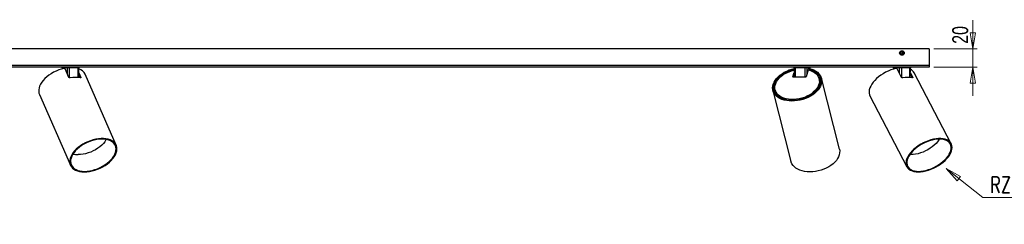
# Model space of a CAD drawing. Header units: millimetres. Extents: x 331 to 1010, y 451 to 656.
# Tile 2 of 4: x 670 to 887, y 451 to 497. Entities that reach past the tile are written whole.
import ezdxf

# ---------------------------------------------------------------- set-up
doc = ezdxf.new("R2010")
doc.units = ezdxf.units.MM
doc.styles.add('SLDTEXTSTYLE0', font='TXT', dxfattribs={"width": 0.75})
doc.styles.add('SLDTEXTSTYLE1', font='TXT', dxfattribs={"width": 0.75, "bigfont": 'bigfont'})
doc.dimstyles.new('SLDDIMSTYLE0', dxfattribs={"dimtxt": 3.5, "dimasz": 3.556, "dimexe": 0, "dimexo": 0.0625, "dimgap": 0.875, "dimtad": 1, "dimdec": 0, "dimlfac": 5, "dimrnd": 1e-09, "dimzin": 12, "dimdsep": 46, "dimtxsty": 'SLDTEXTSTYLE0', "dimblk1": 'CLOSED', "dimblk2": 'CLOSED', "dimsah": 1, "dimcen": 0.09, "dimadec": 0, "dimazin": 3, "dimtfac": 1, "dimtdec": 0, "dimtmove": 0, "dimatfit": 0, "dimldrblk": 'CLOSED', "dimfxl": 0, "dimfrac": 2, "dimtolj": 1, "dimtzin": 12, "dimarcsym": 0})
doc.dimstyles.new('SLDDIMSTYLE1', dxfattribs={"dimtxt": 3.5, "dimasz": 3.556, "dimexe": 0, "dimexo": 0.0625, "dimgap": 0.875, "dimtad": 0, "dimtih": 1, "dimtoh": 1, "dimdec": 1, "dimlfac": 5, "dimrnd": 1e-09, "dimzin": 12, "dimdsep": 46, "dimtxsty": 'SLDTEXTSTYLE0', "dimblk1": 'CLOSED', "dimblk2": 'CLOSED', "dimsah": 1, "dimcen": 0, "dimadec": 0, "dimazin": 3, "dimtfac": 1, "dimtdec": 1, "dimtofl": 0, "dimtmove": 0, "dimatfit": 3, "dimldrblk": 'CLOSED', "dimfxl": 0, "dimfrac": 2, "dimtolj": 1, "dimtzin": 12, "dimarcsym": 0})

# ---------------------------------------------------------------- blocks, each defined once
blk = doc.blocks.new('_Closed')
at = {"color": 0, "linetype": 'ByBlock', "lineweight": -2}
for p, q in [((-1, 0.166667), (0, 0)), ((-1, 0.166667), (-1, -0.166667)), ((0, 0), (-1, -0.166667)), ((0, 0), (-1, 0))]:
    blk.add_line(p, q, dxfattribs=at)
blk = doc.blocks.new('_D')
at = {"color": 7, "linetype": 'Continuous', "lineweight": 0}
for p, q in [((879.61, 490.1), (879.61, 496.39)), ((871.02, 490.1), (880.61, 490.1)), ((879.61, 490.1), (879.61, 486.1)), ((871.02, 486.1), (880.61, 486.1)), ((879.61, 486.1), (879.61, 479.75))]:
    blk.add_line(p, q, dxfattribs=at)
at = {"color": 7, "linetype": 'Continuous', "lineweight": 18, "xscale": 3.556, "yscale": 3.556}
for p, rotation in [((879.61, 490.1, 44.22), 270.0000000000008), ((879.61, 486.1, 44.22), 90.0000000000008)]:
    blk.add_blockref('_Closed', p, dxfattribs=dict(at, rotation=rotation))
at = {"color": 7, "linetype": 'Continuous', "lineweight": 18, "insert": (875.1, 491.22), "char_height": 3.5, "attachment_point": 1, "rotation": 90, "style": 'SLDTEXTSTYLE0'}
blk.add_mtext('20', dxfattribs=at)
blk = doc.blocks.new('_D_1')
at = {"color": 7, "linetype": 'Continuous', "lineweight": 0}
for p, q in [((873.76, 463.74), (881.84, 457.42)), ((881.84, 457.42), (943.7, 457.42))]:
    blk.add_line(p, q, dxfattribs=at)
at = {"color": 7, "linetype": 'Continuous', "lineweight": 18, "xscale": 3.556, "yscale": 3.556, "rotation": 141.9784805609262}
blk.add_blockref('_Closed', (873.76, 463.74, 8.46), dxfattribs=at)
at = {"color": 7, "linetype": 'Continuous', "lineweight": 18, "char_height": 3.5, "attachment_point": 1}
for s, insert, style in [('RZECZYWISTY PROMIEŃ', (883.43, 461.93), 'SLDTEXTSTYLE1'), ('27,5', (934.65, 461.93), 'SLDTEXTSTYLE0')]:
    blk.add_mtext(s, dxfattribs=dict(at, insert=insert, style=style))

msp = doc.modelspace()

# ---------------------------------------------------------------- linework, layer by layer
at = {"color": 7, "linetype": 'Continuous', "lineweight": 25}
for p, q in [((870.024, 490.1), (470.024, 490.1)), ((870.024, 490.1), (870.024, 486.42)), ((863.796, 489.159), (863.875, 489.376)), ((863.796, 489.159), (863.945, 488.983)), ((864.102, 489.417), (863.875, 489.376)), ((863.945, 488.983), (864.173, 489.023)), ((864.102, 489.417), (864.251, 489.24)), ((864.251, 489.24), (864.173, 489.023)), ((870.024, 486.42), (470.024, 486.42)), ((870.024, 486.1), (470.024, 486.1)), ((679.188, 485.902), (679.19, 485.697)), ((680.323, 485.901), (679.225, 485.901)), ((680.674, 483.832), (679.861, 485.69)), ((682.706, 485.901), (680.731, 485.901)), ((682.835, 483.78), (682.86, 485.902)), ((840.321, 485.902), (840.343, 483.903)), ((842.704, 485.901), (840.536, 485.901)), ((843.714, 485.901), (843.076, 485.901)), ((843.549, 485.746), (843.505, 485.606)), ((843.529, 485.457), (843.505, 485.55)), ((843.69, 485.797), (843.646, 485.656)), ((843.725, 485.789), (843.727, 485.902)), ((862.148, 485.902), (862.152, 485.649)), ((863.513, 485.901), (862.204, 485.901)), ((863.948, 483.832), (862.978, 485.69)), ((865.773, 485.901), (863.932, 485.901)), ((865.873, 483.794), (865.899, 485.902)), ((870.024, 486.42), (870.024, 486.1)), ((682.844, 484.554), (683.21, 483.718)), ((682.848, 484.857), (683.296, 483.832)), ((691.063, 468.896), (684.236, 484.502)), ((840.047, 483.97), (840.332, 484.878)), ((842.808, 483.903), (840.122, 483.903)), ((840.195, 483.903), (840.338, 484.357)), ((843.402, 485.489), (842.925, 483.97)), ((845.882, 483.233), (845.807, 483.53)), ((850.262, 468.048), (846.291, 483.653)), ((865.882, 484.499), (866.284, 483.728)), ((865.886, 484.803), (866.393, 483.832)), ((874.864, 469.236), (866.721, 484.842)), ((836.106, 482.077), (836.01, 482.077)), ((836.01, 481.477), (836.054, 481.477)), ((845.61, 481.477), (845.65, 481.477)), ((845.966, 482.077), (845.856, 482.077)), ((674.158, 480.093), (680.985, 464.487)), ((835.631, 480.941), (839.602, 465.336)), ((836.116, 481.064), (836.191, 480.767)), ((856.969, 479.753), (865.112, 464.147)), ((866.02, 466.824), (865.761, 466.831))]:
    msp.add_line(p, q, dxfattribs=at)
at = {"color": 8, "linetype": 'Continuous', "lineweight": 25}
for p, q in [((679.225, 485.901), (679.228, 485.707)), ((680.327, 484.624), (680.323, 485.901)), ((680.731, 485.901), (680.738, 483.759)), ((682.681, 483.797), (682.706, 485.901)), ((840.536, 485.901), (840.558, 483.903)), ((842.692, 483.903), (842.704, 485.901)), ((843.076, 485.901), (843.067, 484.424)), ((843.713, 485.792), (843.714, 485.901)), ((862.204, 485.901), (862.207, 485.666)), ((863.516, 484.659), (863.513, 485.901)), ((863.932, 485.901), (863.936, 483.855)), ((865.747, 483.806), (865.773, 485.901)), ((683.233, 483.716), (683.296, 483.832)), ((840.047, 483.97), (840.059, 483.924)), ((866.321, 483.72), (866.393, 483.832))]:
    msp.add_line(p, q, dxfattribs=at)
at = {"color": 7, "linetype": 'Continuous', "lineweight": 25, "flags": 128}
for points in [[(679.599, 485.797), (679.012, 485.647), (678.426, 485.453), (677.851, 485.219), (677.292, 484.948), (676.758, 484.643), (676.255, 484.308), (675.79, 483.947), (675.368, 483.565), (674.995, 483.167), (674.676, 482.758), (674.415, 482.343), (674.214, 481.928), (674.078, 481.517), (674.006, 481.116), (674.001, 480.73), (674.063, 480.364), (674.158, 480.093)], [(680.828, 486.1), (680.809, 486.096), (680.791, 486.085), (680.774, 486.066), (680.76, 486.042), (680.748, 486.012), (680.739, 485.977), (680.733, 485.94), (680.731, 485.901)], [(682.803, 486.1), (682.784, 486.096), (682.766, 486.085), (682.749, 486.066), (682.735, 486.042), (682.722, 486.012), (682.713, 485.977), (682.708, 485.94), (682.706, 485.901)], [(843.69, 485.797), (844.199, 485.647), (844.666, 485.453), (845.086, 485.219), (845.453, 484.948), (845.763, 484.643), (846.011, 484.308), (846.195, 483.947), (846.312, 483.565), (846.361, 483.167), (846.34, 482.758), (846.251, 482.343), (846.095, 481.928), (845.872, 481.517), (845.587, 481.116), (845.243, 480.73), (844.844, 480.364), (844.396, 480.023), (843.904, 479.711), (843.374, 479.432), (842.813, 479.19), (842.229, 478.987), (841.628, 478.827), (841.019, 478.711), (840.409, 478.64), (839.806, 478.617), (839.218, 478.64), (838.653, 478.711), (838.116, 478.827), (837.616, 478.987), (837.159, 479.19), (836.751, 479.432), (836.396, 479.711), (836.099, 480.023), (835.865, 480.364), (835.696, 480.73), (835.594, 481.116), (835.56, 481.517), (835.596, 481.928), (835.7, 482.343), (835.872, 482.758), (836.108, 483.167), (836.406, 483.565), (836.763, 483.947), (837.173, 484.308), (837.632, 484.643), (838.133, 484.948), (838.67, 485.219), (839.237, 485.453), (839.826, 485.647), (840.322, 485.774)], [(843.646, 485.656), (844.149, 485.5), (844.609, 485.3), (845.018, 485.059), (845.372, 484.779), (845.665, 484.466), (845.893, 484.122), (846.054, 483.754), (846.144, 483.365), (846.164, 482.962), (846.112, 482.55), (845.989, 482.134), (845.797, 481.721), (845.538, 481.315), (845.217, 480.923), (844.837, 480.55), (844.404, 480.201), (843.924, 479.88), (843.403, 479.593), (842.848, 479.343), (842.267, 479.134), (841.669, 478.968), (841.061, 478.848), (840.451, 478.775), (839.848, 478.751), (839.261, 478.775), (838.697, 478.848), (838.164, 478.968), (837.67, 479.134), (837.221, 479.343), (836.823, 479.593), (836.482, 479.88), (836.203, 480.201), (835.989, 480.55), (835.843, 480.923), (835.768, 481.315), (835.764, 481.721), (835.831, 482.134), (835.969, 482.55), (836.176, 482.962), (836.448, 483.365), (836.783, 483.754), (837.175, 484.122), (837.618, 484.466), (838.108, 484.779), (838.637, 485.059), (839.198, 485.3), (839.783, 485.5), (840.324, 485.643)], [(840.536, 485.901), (840.535, 485.94), (840.532, 485.977), (840.526, 486.012), (840.519, 486.042), (840.511, 486.066), (840.501, 486.085), (840.491, 486.096), (840.48, 486.1)], [(842.704, 485.901), (842.702, 485.94), (842.699, 485.977), (842.694, 486.012), (842.687, 486.042), (842.678, 486.066), (842.669, 486.085), (842.658, 486.096), (842.647, 486.1)], [(862.712, 485.797), (862.142, 485.647), (861.569, 485.453), (861, 485.219), (860.441, 484.948), (859.9, 484.643), (859.384, 484.308), (858.9, 483.947), (858.453, 483.565), (858.049, 483.167), (857.694, 482.758), (857.392, 482.343), (857.147, 481.928), (856.962, 481.517), (856.839, 481.116), (856.78, 480.73), (856.786, 480.364), (856.857, 480.023), (856.969, 479.753)], [(864.047, 486.1), (864.025, 486.096), (864.003, 486.085), (863.983, 486.066), (863.966, 486.042), (863.951, 486.012), (863.941, 485.977), (863.934, 485.94), (863.932, 485.901)], [(865.889, 486.1), (865.866, 486.096), (865.845, 486.085), (865.825, 486.066), (865.807, 486.042), (865.793, 486.012), (865.782, 485.977), (865.775, 485.94), (865.773, 485.901)], [(843.402, 485.489), (843.897, 485.345), (844.349, 485.156), (844.753, 484.926), (845.101, 484.658), (845.389, 484.355), (845.612, 484.023), (845.768, 483.665), (845.853, 483.287), (845.868, 482.895), (845.811, 482.494), (845.683, 482.091), (845.487, 481.69), (845.225, 481.298), (844.901, 480.921), (844.519, 480.564), (844.086, 480.232), (843.607, 479.93), (843.09, 479.662), (842.542, 479.433), (841.97, 479.246), (841.384, 479.103), (840.792, 479.006), (840.203, 478.958), (839.624, 478.958), (839.065, 479.006), (838.533, 479.103), (838.037, 479.246), (837.583, 479.433), (837.179, 479.662), (836.829, 479.93), (836.54, 480.232), (836.315, 480.564), (836.158, 480.921), (836.07, 481.298), (836.054, 481.69), (836.109, 482.091), (836.235, 482.494), (836.43, 482.895), (836.69, 483.287), (837.013, 483.665), (837.393, 484.023), (837.825, 484.355), (838.303, 484.658), (838.82, 484.926), (839.367, 485.156), (839.938, 485.345), (840.326, 485.446)], [(840.122, 483.903), (840.104, 483.905), (840.087, 483.908), (840.072, 483.915), (840.061, 483.923), (840.052, 483.933), (840.047, 483.945), (840.045, 483.957), (840.047, 483.97)], [(684.038, 463.011), (684.599, 463.035), (685.179, 463.107), (685.769, 463.225), (686.363, 463.389), (686.953, 463.596), (687.53, 463.843), (688.088, 464.127), (688.618, 464.444), (689.115, 464.791), (689.572, 465.163), (689.982, 465.555), (690.341, 465.961), (690.644, 466.377), (690.886, 466.797), (691.065, 467.216), (691.178, 467.627), (691.224, 468.027), (691.202, 468.409), (691.113, 468.769), (690.958, 469.102), (690.738, 469.403), (690.456, 469.669), (690.117, 469.896), (689.725, 470.082), (689.284, 470.223), (688.801, 470.318), (688.281, 470.366), (687.732, 470.366), (687.161, 470.318), (686.575, 470.223), (685.982, 470.082), (685.389, 469.896), (684.805, 469.669), (684.237, 469.403), (683.691, 469.102), (683.177, 468.769), (682.699, 468.409), (682.265, 468.027), (681.88, 467.627), (681.548, 467.216), (681.276, 466.797), (681.065, 466.377), (680.918, 465.961), (680.839, 465.555), (680.826, 465.163), (680.882, 464.791), (681.005, 464.444), (681.193, 464.127), (681.444, 463.843), (681.755, 463.596), (682.121, 463.389), (682.538, 463.225), (683.001, 463.107), (683.503, 463.035), (684.038, 463.011)], [(867.619, 463.011), (868.146, 463.035), (868.696, 463.107), (869.263, 463.225), (869.84, 463.389), (870.419, 463.596), (870.992, 463.843), (871.551, 464.127), (872.091, 464.444), (872.603, 464.791), (873.081, 465.163), (873.519, 465.555), (873.91, 465.961), (874.251, 466.377), (874.536, 466.797), (874.762, 467.216), (874.925, 467.627), (875.024, 468.027), (875.057, 468.409), (875.025, 468.769), (874.926, 469.102), (874.763, 469.403), (874.538, 469.669), (874.254, 469.896), (873.914, 470.082), (873.523, 470.223), (873.086, 470.318), (872.608, 470.366), (872.096, 470.366), (871.557, 470.318), (870.997, 470.223), (870.424, 470.082), (869.846, 469.896), (869.269, 469.669), (868.702, 469.403), (868.151, 469.102), (867.624, 468.769), (867.128, 468.409), (866.67, 468.027), (866.255, 467.627), (865.888, 467.216), (865.575, 466.797), (865.319, 466.377), (865.124, 465.961), (864.993, 465.555), (864.926, 465.163), (864.926, 464.791), (864.992, 464.444), (865.123, 464.127), (865.317, 463.843), (865.572, 463.596), (865.884, 463.389), (866.251, 463.225), (866.666, 463.107), (867.124, 463.035), (867.619, 463.011)], [(684.111, 463.145), (684.661, 463.169), (685.23, 463.241), (685.81, 463.359), (686.393, 463.522), (686.971, 463.729), (687.536, 463.975), (688.08, 464.258), (688.597, 464.574), (689.079, 464.919), (689.52, 465.287), (689.913, 465.675), (690.254, 466.076), (690.537, 466.486), (690.76, 466.898), (690.918, 467.308), (691.011, 467.709), (691.036, 468.097), (690.993, 468.465), (690.883, 468.81), (690.707, 469.126), (690.468, 469.409), (690.168, 469.655), (689.813, 469.861), (689.407, 470.024), (688.954, 470.143), (688.463, 470.214), (687.938, 470.238), (687.387, 470.214), (686.818, 470.143), (686.238, 470.024), (685.655, 469.861), (685.077, 469.655), (684.512, 469.409), (683.968, 469.126), (683.451, 468.81), (682.969, 468.465), (682.528, 468.097), (682.135, 467.709), (681.794, 467.308), (681.511, 466.898), (681.288, 466.486), (681.13, 466.076), (681.038, 465.675), (681.013, 465.287), (681.056, 464.919), (681.166, 464.574), (681.341, 464.258), (681.581, 463.975), (681.88, 463.729), (682.235, 463.522), (682.642, 463.359), (683.094, 463.241), (683.586, 463.169), (684.111, 463.145)], [(688.867, 470.159), (688.817, 470.07), (688.558, 469.676), (688.242, 469.288), (687.874, 468.912), (687.458, 468.554), (687.001, 468.219), (686.509, 467.911), (685.988, 467.635), (685.447, 467.395), (684.892, 467.193), (684.332, 467.033), (683.774, 466.917), (683.227, 466.847), (682.697, 466.824)], [(867.705, 463.145), (868.222, 463.169), (868.763, 463.241), (869.32, 463.359), (869.887, 463.522), (870.454, 463.729), (871.016, 463.975), (871.563, 464.258), (872.089, 464.574), (872.587, 464.919), (873.05, 465.287), (873.471, 465.675), (873.845, 466.076), (874.167, 466.486), (874.432, 466.898), (874.638, 467.308), (874.78, 467.709), (874.858, 468.097), (874.87, 468.465), (874.815, 468.81), (874.696, 469.126), (874.512, 469.409), (874.268, 469.655), (873.966, 469.861), (873.61, 470.024), (873.205, 470.143), (872.756, 470.214), (872.27, 470.238), (871.753, 470.214), (871.212, 470.143), (870.655, 470.024), (870.089, 469.861), (869.521, 469.655), (868.959, 469.409), (868.412, 469.126), (867.886, 468.81), (867.388, 468.465), (866.925, 468.097), (866.504, 467.709), (866.13, 467.308), (865.808, 466.898), (865.543, 466.486), (865.337, 466.076), (865.195, 465.675), (865.117, 465.287), (865.106, 464.919), (865.16, 464.574), (865.28, 464.258), (865.463, 463.975), (865.707, 463.729), (866.01, 463.522), (866.366, 463.359), (866.771, 463.241), (867.219, 463.169), (867.705, 463.145)], [(872.291, 470.238), (872.182, 470.07), (871.885, 469.676), (871.536, 469.288), (871.14, 468.912), (870.702, 468.554), (870.229, 468.219), (869.726, 467.911), (869.202, 467.635), (868.664, 467.395), (868.118, 467.193), (867.573, 467.033), (867.037, 466.917), (866.517, 466.847), (866.02, 466.824)], [(850.262, 468.048), (850.267, 468.027), (850.328, 467.627), (850.318, 467.216), (850.238, 466.797), (850.089, 466.377), (849.873, 465.961), (849.593, 465.555), (849.251, 465.163), (848.853, 464.791), (848.405, 464.444), (847.91, 464.127), (847.377, 463.843), (846.813, 463.596), (846.223, 463.389), (845.617, 463.225), (845.002, 463.107), (844.386, 463.035), (843.777, 463.011)], [(843.777, 463.011), (843.183, 463.035), (842.612, 463.107), (842.071, 463.225), (841.568, 463.389), (841.108, 463.596), (840.698, 463.843), (840.343, 464.127), (840.049, 464.444), (839.817, 464.791), (839.653, 465.163), (839.602, 465.336)]]:
    msp.add_lwpolyline(points, dxfattribs=at)
at = {"color": 7, "linetype": 'Continuous', "lineweight": 25}
for radius in [0.5, 0.4, 0.357, 0.322]:
    msp.add_circle((864.024, 489.2), radius, dxfattribs=at)
for centre, radius, start, end in [((678.988, 485.9), 0.2, 0.74604, 90), ((679.037, 485.912), 0.188, 356.86664, 85.93854), ((680.135, 485.912), 0.188, 356.86664, 85.93854), ((682.12, 483.466), 2.355, 26.09911, 71.75784), ((683.06, 485.9), 0.2, 90, 179.39856), ((840.121, 485.9), 0.2, 1.10382, 90), ((843.272, 485.904), 0.196, 91.20249, 180.68073), ((843.91, 485.904), 0.196, 91.20249, 180.68073), ((843.927, 485.9), 0.2, 90, 179.9124), ((861.948, 485.9), 0.2, 0.98302, 90), ((862.021, 485.917), 0.184, 355.20244, 83.64697), ((863.33, 485.917), 0.184, 355.20244, 83.64697), ((865.095, 483.962), 1.848, 28.43311, 64.33861), ((866.099, 485.9), 0.2, 90, 179.62629), ((682.069, 477.599), 6.224, 79.48066, 100.51934), ((842.816, 484.026), 0.123, 266.46181, 333.10444), ((865.27, 478.411), 5.412, 78.71116, 101.28884), ((843.354, 482.71), 2.582, 322.09776, 11.67521), ((838.641, 481.498), 2.557, 196.61711, 246.70964), ((682.65, 471.439), 4.616, 256.18259, 270.58449)]:
    msp.add_arc(centre, radius, start, end, dxfattribs=at)
at = {"color": 8, "linetype": 'Continuous', "lineweight": 25}
for centre, major_axis, ratio, start_param, end_param in [((679.488, 485.9), (0.3, -0.002), 0.0022573, 3.140707, 3.6489633), ((682.56, 485.9), (0.3, 0.002), 0.0022573, 0.0015173, 1.0633495), ((840.621, 485.9), (0.3, -0.002), 0.0039354, 1.8573893, 3.1413111), ((843.427, 485.9), (0.3, 0.002), 0.0039354, 5.9966685, 6.2834724), ((862.449, 485.9), (0.3, -0.002), 0.0013695, 3.143082, 3.7596822), ((865.599, 485.9), (0.3, 0.002), 0.0013695, 6.2812533, 7.2358159)]:
    msp.add_ellipse(centre, major_axis=major_axis, ratio=ratio, start_param=start_param, end_param=end_param, dxfattribs=at)
at = {"color": 7, "linetype": 'Continuous', "lineweight": 25}
for centre, major_axis, ratio, start_param, end_param in [((680.585, 485.9), (0.3, -0.001), 0.0079109, 1.0635552, 2.6342754), ((842.788, 485.9), (0.3, 0.001), 0.0072234, 0.2863868, 1.857107), ((863.758, 485.9), (0.3, 0), 0.0081122, 0.9527873, 2.5235075)]:
    msp.add_ellipse(centre, major_axis=major_axis, ratio=ratio, start_param=start_param, end_param=end_param, dxfattribs=at)
for points, knots in [([(679.861, 485.69), (679.852, 485.705), (679.834, 485.737), (679.783, 485.774), (679.721, 485.798), (679.657, 485.806), (679.617, 485.8), (679.599, 485.797)], [0, 0, 0, 0, 0.2036816, 0.4072558, 0.6138972, 0.8280731, 1, 1, 1, 1]), ([(843.646, 485.656), (843.626, 485.66), (843.585, 485.667), (843.537, 485.652), (843.507, 485.621), (843.499, 485.584), (843.504, 485.559), (843.505, 485.55)], [0, 0, 0, 0, 0.2286843, 0.4576274, 0.6792664, 0.8905927, 1, 1, 1, 1]), ([(843.551, 485.745), (843.554, 485.755), (843.562, 485.777), (843.595, 485.798), (843.64, 485.806), (843.675, 485.8), (843.69, 485.797)], [0, 0, 0, 0, 0.2006283, 0.4793038, 0.7681403, 1, 1, 1, 1]), ([(862.978, 485.69), (862.968, 485.705), (862.947, 485.737), (862.894, 485.774), (862.831, 485.798), (862.767, 485.806), (862.729, 485.8), (862.712, 485.797)], [0, 0, 0, 0, 0.2036816, 0.4072558, 0.6138972, 0.8280731, 1, 1, 1, 1]), ([(680.933, 483.718), (680.91, 483.716), (680.864, 483.712), (680.793, 483.728), (680.731, 483.759), (680.692, 483.797), (680.679, 483.823), (680.674, 483.832)], [0, 0, 0, 0, 0.22336254, 0.44678568, 0.66792988, 0.8821371, 1, 1, 1, 1]), ([(683.296, 483.832), (683.302, 483.816), (683.313, 483.784), (683.306, 483.747), (683.284, 483.722), (683.248, 483.712), (683.218, 483.716), (683.205, 483.718)], [0, 0, 0, 0, 0.2054225, 0.4107139, 0.6196713, 0.8359707, 1, 1, 1, 1]), ([(864.211, 483.718), (864.189, 483.716), (864.144, 483.712), (864.074, 483.728), (864.011, 483.759), (863.969, 483.797), (863.953, 483.823), (863.948, 483.832)], [0, 0, 0, 0, 0.2233625, 0.4467857, 0.6679299, 0.8821371, 1, 1, 1, 1]), ([(866.393, 483.832), (866.4, 483.816), (866.414, 483.784), (866.414, 483.747), (866.398, 483.722), (866.368, 483.712), (866.341, 483.716), (866.33, 483.718)], [0, 0, 0, 0, 0.2054225, 0.4107139, 0.6196713, 0.8359707, 1, 1, 1, 1]), ([(836.013, 482.073), (836.008, 482.074), (835.992, 482.076), (835.967, 482.043), (835.945, 481.98), (835.931, 481.892), (835.927, 481.792), (835.934, 481.69), (835.948, 481.598), (835.968, 481.527), (835.991, 481.483), (836.006, 481.481), (836.013, 481.48)], [0, 0, 0, 0, 0.0552561, 0.1626898, 0.2700062, 0.3772008, 0.4844585, 0.5918661, 0.6992767, 0.8065383, 0.9137314, 1, 1, 1, 1])]:
    msp.add_open_spline(points, degree=3, knots=knots, dxfattribs=at)

# ---------------------------------------------------------------- dimensions: what is measured, and where the dimension line sits
at = {"color": 7, "linetype": 'Continuous', "lineweight": 18}
dim = msp.add_linear_dim(base=(879.61, 486.1), p1=(870.024, 490.1), p2=(870.024, 486.1), angle=90, dimstyle='SLDDIMSTYLE0', dxfattribs=at)
dim.commit()
dim.dimension.update_dxf_attribs({"geometry": '_D', "text_midpoint": (879.61, 493.809), "dimtype": 160})
dim = msp.add_radius_dim(center=(869.988, 466.692), mpoint=(873.757, 463.744), text='RZECZYWISTY PROMIEŃ<>', dimstyle='SLDDIMSTYLE1', dxfattribs=at)
dim.commit()
dim.dimension.update_dxf_attribs({"geometry": '_D_1', "text_midpoint": (913.569, 460.199), "dimtype": 164})

doc.saveas('drawing.dxf')
